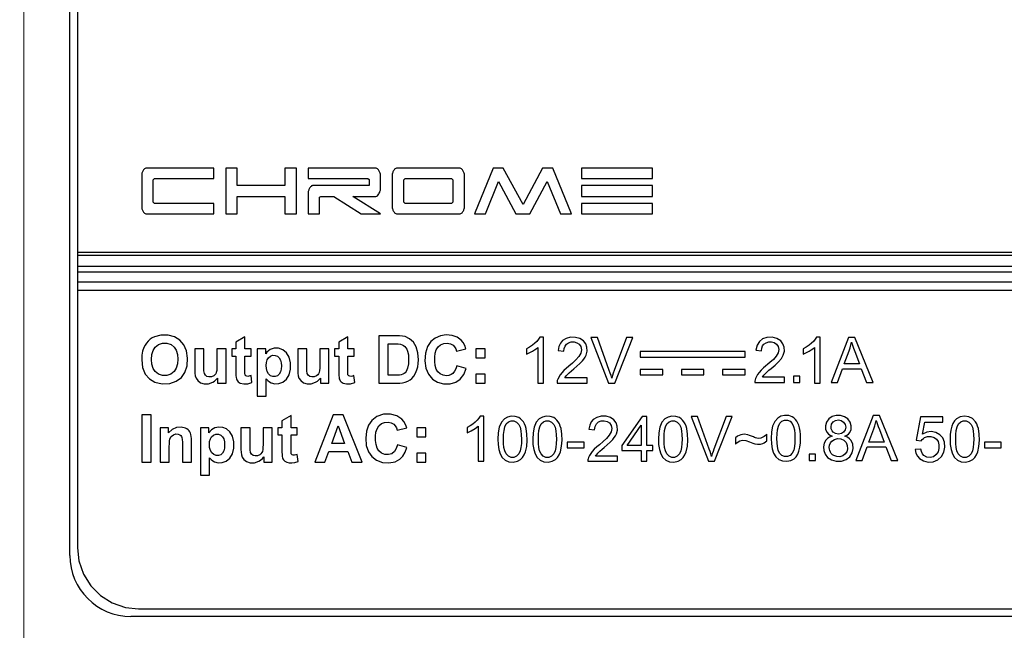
# Model space of a CAD drawing. Header units: inches. Extents: x 0 to 5108, y 0 to 2887.
# Tile 4 of 8: x 274 to 306, y 129 to 149. Entities that reach past the tile are written whole.
import ezdxf

# ---------------------------------------------------------------- set-up
doc = ezdxf.new("R2010")
doc.units = ezdxf.units.IN
doc.header["$MEASUREMENT"] = 0
doc.layers.add('Dimension', color=2, linetype='Continuous', lineweight=9)
doc.styles.add('ROMANS', font='romans')
doc.dimstyles.new('yutana', dxfattribs={"dimscale": 2, "dimtxt": 2, "dimasz": 1.5, "dimexe": 1, "dimexo": 1, "dimgap": 1, "dimtad": 1, "dimdec": 1, "dimzin": 0, "dimdsep": 46, "dimtxsty": 'ROMANS', "dimcen": 0, "dimadec": 0, "dimazin": 0, "dimtp": 0.01, "dimtm": 0.01, "dimtfac": 1, "dimtdec": 1, "dimtmove": 0, "dimatfit": 3, "dimfxl": 1, "dimtolj": 1, "dimtzin": 0, "dimlwd": 0, "dimlwe": 0, "dimarcsym": 0})

# ---------------------------------------------------------------- blocks, each defined once
blk = doc.blocks.new('*D8')
at = {"layer": 'Defpoints', "color": 0}
for p in [(320.306, 190.501), (341.806, 190.501), (274.306, 106.501)]:
    blk.add_point(p, dxfattribs=at)
at = {"layer": 'Dimension', "color": 0, "lineweight": 0}
for p, q in [((322.306, 190.501), (343.806, 190.501)), ((341.806, 112.501), (341.806, 184.501)), ((276.306, 106.501), (343.806, 106.501))]:
    blk.add_line(p, q, dxfattribs=at)
at = {"layer": 'Dimension', "color": 0}
for points in [[(340.806, 184.501), (342.806, 184.501), (341.806, 190.501)], [(340.806, 112.501), (342.806, 112.501), (341.806, 106.501)]]:
    blk.add_solid(points, dxfattribs=at)
at = {"layer": 'Dimension', "color": 0, "insert": (337.306, 148.501), "char_height": 5, "attachment_point": 5, "rotation": 90, "style": 'ROMANS'}
blk.add_mtext('\\A1;84.0', dxfattribs=at)
blk = doc.blocks.new('*D5')
at = {"layer": 'Defpoints', "color": 0}
for p in [(274.306, 106.501), (255.806, 103.001), (271.807, 103.001)]:
    blk.add_point(p, dxfattribs=at)
at = {"layer": 'Dimension', "color": 0, "lineweight": 0}
for p, q in [((255.806, 112.501), (255.806, 132.977)), ((272.306, 106.501), (253.806, 106.501)), ((255.806, 103.001), (255.806, 106.501)), ((269.807, 103.001), (253.806, 103.001)), ((255.806, 97.001), (255.806, 91.001))]:
    blk.add_line(p, q, dxfattribs=at)
at = {"layer": 'Dimension', "color": 0}
for points in [[(254.806, 112.501), (256.806, 112.501), (255.806, 106.501)], [(254.806, 97.001), (256.806, 97.001), (255.806, 103.001)]]:
    blk.add_solid(points, dxfattribs=at)
at = {"layer": 'Dimension', "color": 0, "insert": (251.306, 125.739), "char_height": 5, "attachment_point": 5, "rotation": 90, "style": 'ROMANS'}
blk.add_mtext('\\A1;3.5', dxfattribs=at)
blk = doc.blocks.new('*D6')
at = {"color": 0, "lineweight": 0}
for p, q in [((274.306, 108.501), (274.306, 209.001)), ((320.306, 192.501), (320.306, 209.001)), ((277.306, 207.001), (317.306, 207.001))]:
    blk.add_line(p, q, dxfattribs=at)
at = {"color": 0}
for points in [[(277.306, 207.501), (277.306, 206.501), (274.306, 207.001)], [(317.306, 207.501), (317.306, 206.501), (320.306, 207.001)]]:
    blk.add_solid(points, dxfattribs=at)
at = {"layer": 'Defpoints', "color": 0}
for p in [(320.306, 207.001), (320.306, 190.501), (274.306, 106.501)]:
    blk.add_point(p, dxfattribs=at)
at = {"color": 0, "insert": (297.306, 211.001), "char_height": 4, "attachment_point": 5, "style": 'ROMANS'}
blk.add_mtext('\\A1;46.0', dxfattribs=at)

msp = doc.modelspace()

# ---------------------------------------------------------------- linework, layer by layer
at = {"color": 7, "linetype": 'Continuous'}
for p, q in [((275.806, 131.001), (275.806, 166.001)), ((276.056, 165.75), (276.056, 131.251)), ((280.512, 143.654), (278.309, 143.654)), ((280.512, 143.313), (280.512, 143.654)), ((280.9, 143.654), (280.9, 142.154)), ((281.273, 143.654), (280.9, 143.654)), ((281.273, 143.079), (281.273, 143.654)), ((282.838, 143.654), (282.838, 143.079)), ((283.212, 143.654), (282.838, 143.654)), ((283.212, 142.154), (283.212, 143.654)), ((283.599, 143.654), (283.599, 143.316)), ((285.803, 143.654), (283.599, 143.654)), ((288.547, 143.654), (286.495, 143.654)), ((289.64, 143.654), (289.029, 142.154)), ((289.97, 143.654), (289.64, 143.654)), ((290.616, 142.462), (289.97, 143.654)), ((291.254, 143.654), (290.616, 142.462)), ((291.584, 143.654), (291.254, 143.654)), ((292.196, 142.154), (291.584, 143.654)), ((292.53, 143.654), (292.53, 143.313)), ((294.843, 143.654), (292.53, 143.654)), ((294.843, 143.313), (294.843, 143.654)), ((278.156, 143.436), (278.156, 142.372)), ((278.53, 143.272), (278.574, 143.313)), ((278.53, 142.536), (278.53, 143.272)), ((278.574, 143.313), (280.512, 143.313)), ((283.599, 143.316), (285.544, 143.316)), ((285.544, 143.316), (285.587, 143.275)), ((285.587, 143.275), (285.587, 143.079)), ((285.956, 142.956), (285.956, 143.436)), ((286.342, 143.436), (286.342, 142.372)), ((286.716, 143.272), (286.76, 143.313)), ((286.716, 142.536), (286.716, 143.272)), ((286.76, 143.313), (288.282, 143.313)), ((288.282, 143.313), (288.325, 143.272)), ((288.325, 143.272), (288.325, 142.536)), ((288.7, 142.372), (288.7, 143.436)), ((289.389, 142.154), (289.814, 143.21)), ((289.814, 143.21), (290.381, 142.154)), ((290.842, 142.154), (291.402, 143.22)), ((291.402, 143.22), (291.835, 142.154)), ((292.53, 143.313), (294.843, 143.313)), ((282.838, 143.079), (281.273, 143.079)), ((283.599, 142.863), (283.599, 142.154)), ((285.587, 143.079), (283.741, 143.079)), ((292.53, 143.079), (292.53, 142.724)), ((294.846, 143.079), (292.53, 143.079)), ((294.846, 142.724), (294.846, 143.079)), ((278.574, 142.495), (278.53, 142.536)), ((281.273, 142.154), (281.273, 142.724)), ((281.273, 142.724), (282.838, 142.724)), ((282.838, 142.724), (282.838, 142.154)), ((283.967, 142.702), (284.008, 142.727)), ((283.967, 142.154), (283.967, 142.702)), ((284.008, 142.727), (284.434, 142.727)), ((284.434, 142.727), (285.325, 142.154)), ((285.956, 142.154), (285.059, 142.724)), ((285.059, 142.724), (285.806, 142.724)), ((286.76, 142.495), (286.716, 142.536)), ((288.325, 142.536), (288.282, 142.495)), ((292.53, 142.724), (294.846, 142.724)), ((280.512, 142.495), (278.574, 142.495)), ((280.512, 142.154), (280.512, 142.495)), ((288.282, 142.495), (286.76, 142.495)), ((292.53, 142.495), (292.53, 142.154)), ((294.843, 142.495), (292.53, 142.495)), ((294.843, 142.154), (294.843, 142.495)), ((278.309, 142.154), (280.512, 142.154)), ((280.9, 142.154), (281.273, 142.154)), ((282.838, 142.154), (283.212, 142.154)), ((283.599, 142.154), (283.967, 142.154)), ((285.325, 142.154), (285.956, 142.154)), ((286.495, 142.154), (288.547, 142.154)), ((289.029, 142.154), (289.389, 142.154)), ((290.381, 142.154), (290.842, 142.154)), ((291.835, 142.154), (292.196, 142.154)), ((292.53, 142.154), (294.843, 142.154)), ((318.556, 140.898), (276.056, 140.898)), ((276.056, 140.81), (318.556, 140.81)), ((318.556, 140.437), (276.056, 140.437)), ((276.056, 140.261), (318.556, 140.261)), ((318.556, 139.928), (276.056, 139.928)), ((276.056, 139.664), (318.556, 139.664)), ((281.53, 138.144), (281.233, 137.971)), ((281.53, 137.749), (281.53, 138.144)), ((284.891, 138.144), (284.593, 137.971)), ((284.891, 137.749), (284.891, 138.144)), ((285.901, 138.175), (285.901, 136.628)), ((286.471, 138.175), (285.901, 138.175)), ((291.279, 138.128), (291.161, 138.128)), ((291.279, 136.628), (291.279, 138.128)), ((293.046, 138.121), (292.832, 138.121)), ((292.832, 138.121), (293.411, 136.628)), ((293.434, 137.036), (293.046, 138.121)), ((293.997, 138.121), (293.594, 137.036)), ((293.614, 136.628), (294.199, 138.121)), ((294.199, 138.121), (293.997, 138.121)), ((300.32, 138.128), (300.202, 138.128)), ((300.32, 136.628), (300.32, 138.128)), ((301.245, 138.121), (300.681, 136.652)), ((301.455, 138.121), (301.245, 138.121)), ((302.056, 136.652), (301.455, 138.121)), ((279.892, 137.749), (279.892, 137.039)), ((280.189, 137.749), (279.892, 137.749)), ((280.189, 137.233), (280.189, 137.749)), ((280.615, 137.749), (280.615, 137.275)), ((280.912, 137.749), (280.615, 137.749)), ((280.912, 136.628), (280.912, 137.749)), ((281.096, 137.749), (281.096, 137.512)), ((281.233, 137.749), (281.096, 137.749)), ((281.233, 137.971), (281.233, 137.749)), ((281.733, 137.749), (281.53, 137.749)), ((281.733, 137.512), (281.733, 137.749)), ((281.93, 137.749), (281.93, 136.201)), ((282.207, 137.749), (281.93, 137.749)), ((282.207, 137.584), (282.207, 137.749)), ((283.253, 137.749), (283.253, 137.039)), ((283.549, 137.749), (283.253, 137.749)), ((283.549, 137.233), (283.549, 137.749)), ((283.976, 137.749), (283.976, 137.275)), ((284.272, 137.749), (283.976, 137.749)), ((284.272, 136.628), (284.272, 137.749)), ((284.457, 137.749), (284.457, 137.512)), ((284.593, 137.749), (284.457, 137.749)), ((284.593, 137.971), (284.593, 137.749)), ((285.093, 137.749), (284.891, 137.749)), ((285.093, 137.512), (285.093, 137.749)), ((286.213, 136.888), (286.213, 137.913)), ((286.213, 137.913), (286.353, 137.913)), ((288.442, 137.674), (288.751, 137.749)), ((289.078, 137.749), (289.078, 137.452)), ((289.375, 137.749), (289.078, 137.749)), ((289.375, 137.452), (289.375, 137.749)), ((290.729, 137.752), (290.729, 137.575)), ((291.096, 137.796), (291.096, 136.628)), ((291.76, 137.696), (291.949, 137.676)), ((298.221, 137.703), (298.406, 137.683)), ((299.77, 137.752), (299.77, 137.575)), ((300.137, 137.796), (300.137, 136.628)), ((301.105, 137.255), (301.266, 137.687)), ((281.096, 137.512), (281.233, 137.512)), ((281.233, 137.512), (281.233, 137.023)), ((281.53, 137.06), (281.53, 137.512)), ((281.53, 137.512), (281.733, 137.512)), ((284.457, 137.512), (284.593, 137.512)), ((284.593, 137.512), (284.593, 137.023)), ((284.891, 137.06), (284.891, 137.512)), ((284.891, 137.512), (285.093, 137.512)), ((289.078, 137.452), (289.375, 137.452)), ((297.87, 137.657), (294.442, 137.657)), ((294.442, 137.657), (294.442, 137.481)), ((294.442, 137.481), (297.87, 137.481)), ((297.87, 137.481), (297.87, 137.657)), ((301.45, 137.663), (301.603, 137.255)), ((280.191, 137.031), (280.189, 137.233)), ((283.551, 137.031), (283.549, 137.233)), ((288.755, 137.1), (288.453, 137.197)), ((288.678, 136.906), (288.755, 137.1)), ((295.178, 137.076), (294.442, 137.076)), ((294.442, 137.076), (294.442, 136.899)), ((295.178, 136.899), (295.178, 137.076)), ((296.524, 137.076), (295.788, 137.076)), ((295.788, 137.076), (295.788, 136.899)), ((296.524, 136.899), (296.524, 137.076)), ((297.87, 137.076), (297.134, 137.076)), ((297.134, 137.076), (297.134, 136.899)), ((297.87, 136.899), (297.87, 137.076)), ((300.888, 136.652), (301.049, 137.098)), ((301.049, 137.098), (301.663, 137.098)), ((301.603, 137.255), (301.105, 137.255)), ((301.663, 137.098), (301.835, 136.652)), ((280.205, 136.944), (280.191, 137.031)), ((280.636, 136.795), (280.636, 136.628)), ((281.757, 136.646), (281.731, 136.876)), ((282.227, 136.201), (282.227, 136.766)), ((283.566, 136.944), (283.551, 137.031)), ((283.996, 136.795), (283.996, 136.628)), ((285.117, 136.646), (285.092, 136.876)), ((286.446, 136.888), (286.213, 136.888)), ((289.078, 136.924), (289.078, 136.628)), ((289.375, 136.924), (289.078, 136.924)), ((289.375, 136.628), (289.375, 136.924)), ((292.713, 136.803), (291.981, 136.803)), ((292.713, 136.628), (292.713, 136.803)), ((294.442, 136.899), (295.178, 136.899)), ((295.788, 136.899), (296.524, 136.899)), ((297.134, 136.899), (297.87, 136.899)), ((299.158, 136.826), (298.437, 136.826)), ((299.158, 136.652), (299.158, 136.826)), ((299.657, 136.858), (299.452, 136.858)), ((299.452, 136.858), (299.452, 136.652)), ((299.657, 136.652), (299.657, 136.858)), ((280.636, 136.628), (280.912, 136.628)), ((283.996, 136.628), (284.272, 136.628)), ((285.901, 136.628), (286.488, 136.628)), ((289.078, 136.628), (289.375, 136.628)), ((291.096, 136.628), (291.279, 136.628)), ((291.726, 136.628), (292.713, 136.628)), ((293.411, 136.628), (293.614, 136.628)), ((298.187, 136.652), (299.158, 136.652)), ((299.452, 136.652), (299.657, 136.652)), ((300.137, 136.628), (300.32, 136.628)), ((300.681, 136.652), (300.888, 136.652)), ((301.835, 136.652), (302.056, 136.652)), ((281.93, 136.201), (282.227, 136.201)), ((278.156, 135.595), (278.156, 134.048)), ((278.468, 135.595), (278.156, 135.595)), ((278.468, 134.048), (278.468, 135.595)), ((283.036, 135.565), (282.739, 135.392)), ((283.036, 135.169), (283.036, 135.565)), ((284.412, 135.595), (283.81, 134.048)), ((284.743, 135.595), (284.412, 135.595)), ((285.363, 134.048), (284.743, 135.595)), ((289.329, 135.548), (289.213, 135.548)), ((289.329, 134.073), (289.329, 135.548)), ((294.509, 135.542), (293.839, 134.59)), ((294.657, 135.542), (294.509, 135.542)), ((294.657, 134.59), (294.657, 135.542)), ((296.315, 135.542), (296.104, 135.542)), ((296.104, 135.542), (296.674, 134.073)), ((296.697, 134.475), (296.315, 135.542)), ((297.25, 135.542), (296.853, 134.475)), ((296.873, 134.073), (297.448, 135.542)), ((297.448, 135.542), (297.25, 135.542)), ((302.053, 135.567), (301.489, 134.098)), ((302.262, 135.567), (302.053, 135.567)), ((302.864, 134.098), (302.262, 135.567)), ((303.599, 135.522), (303.456, 134.767)), ((304.329, 135.522), (303.599, 135.522)), ((304.329, 135.35), (304.329, 135.522)), ((278.762, 135.169), (278.762, 134.048)), ((279.037, 135.169), (278.762, 135.169)), ((279.037, 135.004), (279.037, 135.169)), ((280.076, 135.169), (280.076, 133.622)), ((280.352, 135.169), (280.076, 135.169)), ((280.352, 135.004), (280.352, 135.169)), ((281.398, 135.169), (281.398, 134.459)), ((281.695, 135.169), (281.398, 135.169)), ((281.695, 134.654), (281.695, 135.169)), ((282.121, 135.169), (282.121, 134.696)), ((282.418, 135.169), (282.121, 135.169)), ((282.418, 134.048), (282.418, 135.169)), ((282.602, 135.169), (282.602, 134.933)), ((282.739, 135.169), (282.602, 135.169)), ((282.739, 135.392), (282.739, 135.169)), ((283.239, 135.169), (283.036, 135.169)), ((283.239, 134.933), (283.239, 135.169)), ((284.365, 134.66), (284.574, 135.234)), ((284.574, 135.234), (284.787, 134.66)), ((286.508, 135.095), (286.816, 135.169)), ((287.144, 135.169), (287.144, 134.872)), ((287.441, 135.169), (287.144, 135.169)), ((287.441, 134.872), (287.441, 135.169)), ((288.788, 135.179), (288.788, 135.005)), ((289.149, 135.222), (289.149, 134.073)), ((292.768, 135.123), (292.954, 135.104)), ((294.017, 134.59), (294.476, 135.252)), ((294.476, 135.252), (294.476, 134.59)), ((301.913, 134.701), (302.074, 135.132)), ((302.258, 135.108), (302.411, 134.701)), ((303.664, 134.955), (303.743, 135.35)), ((303.743, 135.35), (304.329, 135.35)), ((282.602, 134.933), (282.739, 134.933)), ((282.739, 134.933), (282.739, 134.444)), ((283.036, 134.481), (283.036, 134.933)), ((283.036, 134.933), (283.239, 134.933)), ((287.144, 134.872), (287.441, 134.872)), ((297.551, 134.836), (297.551, 134.631)), ((298.577, 134.747), (298.577, 134.96)), ((279.059, 134.048), (279.059, 134.556)), ((279.487, 134.62), (279.487, 134.048)), ((279.784, 134.048), (279.784, 134.745)), ((281.697, 134.452), (281.695, 134.654)), ((284.787, 134.66), (284.365, 134.66)), ((286.821, 134.521), (286.518, 134.617)), ((292.608, 134.695), (292.054, 134.695)), ((292.054, 134.695), (292.054, 134.514)), ((292.054, 134.514), (292.608, 134.514)), ((292.608, 134.514), (292.608, 134.695)), ((293.839, 134.59), (293.839, 134.425)), ((294.476, 134.59), (294.017, 134.59)), ((294.855, 134.59), (294.657, 134.59)), ((294.855, 134.425), (294.855, 134.59)), ((301.695, 134.098), (301.856, 134.543)), ((301.856, 134.543), (302.471, 134.543)), ((302.411, 134.701), (301.913, 134.701)), ((302.471, 134.543), (302.642, 134.098)), ((303.613, 134.474), (303.425, 134.458)), ((303.456, 134.767), (303.626, 134.745)), ((306.241, 134.695), (305.687, 134.695)), ((305.687, 134.695), (305.687, 134.514)), ((305.687, 134.514), (306.241, 134.514)), ((306.241, 134.514), (306.241, 134.695)), ((280.373, 133.622), (280.373, 134.186)), ((281.711, 134.364), (281.697, 134.452)), ((282.142, 134.215), (282.142, 134.048)), ((283.263, 134.067), (283.238, 134.297)), ((284.141, 134.048), (284.269, 134.399)), ((284.269, 134.399), (284.887, 134.399)), ((284.887, 134.399), (285.022, 134.048)), ((287.144, 134.344), (287.144, 134.048)), ((287.441, 134.344), (287.144, 134.344)), ((287.441, 134.048), (287.441, 134.344)), ((293.705, 134.246), (292.985, 134.246)), ((293.705, 134.073), (293.705, 134.246)), ((293.839, 134.425), (294.476, 134.425)), ((294.476, 134.425), (294.476, 134.073)), ((294.657, 134.425), (294.855, 134.425)), ((294.657, 134.073), (294.657, 134.425)), ((300.173, 134.303), (299.967, 134.303)), ((299.967, 134.303), (299.967, 134.098)), ((300.173, 134.098), (300.173, 134.303)), ((278.156, 134.048), (278.468, 134.048)), ((278.762, 134.048), (279.059, 134.048)), ((279.487, 134.048), (279.784, 134.048)), ((282.142, 134.048), (282.418, 134.048)), ((283.81, 134.048), (284.141, 134.048)), ((285.022, 134.048), (285.363, 134.048)), ((287.144, 134.048), (287.441, 134.048)), ((289.149, 134.073), (289.329, 134.073)), ((292.734, 134.073), (293.705, 134.073)), ((294.476, 134.073), (294.657, 134.073)), ((296.674, 134.073), (296.873, 134.073)), ((299.967, 134.098), (300.173, 134.098)), ((301.489, 134.098), (301.695, 134.098)), ((302.642, 134.098), (302.864, 134.098)), ((280.076, 133.622), (280.373, 133.622)), ((315.806, 129.001), (277.806, 129.001)), ((278.056, 129.251), (315.556, 129.251))]:
    msp.add_line(p, q, dxfattribs=at)
for points in [[(278.17, 143.507), (278.162, 143.483), (278.158, 143.459), (278.156, 143.436)], [(278.251, 143.632), (278.218, 143.598), (278.191, 143.556), (278.17, 143.507)], [(278.309, 143.654), (278.29, 143.652), (278.27, 143.644), (278.251, 143.632)], [(285.859, 143.632), (285.84, 143.644), (285.821, 143.652), (285.803, 143.654)], [(285.941, 143.507), (285.92, 143.557), (285.892, 143.599), (285.859, 143.632)], [(285.956, 143.436), (285.954, 143.459), (285.949, 143.483), (285.941, 143.507)], [(286.357, 143.507), (286.349, 143.483), (286.344, 143.459), (286.342, 143.436)], [(286.391, 143.578), (286.377, 143.554), (286.366, 143.531), (286.357, 143.507)], [(286.438, 143.632), (286.42, 143.615), (286.404, 143.597), (286.391, 143.578)], [(286.495, 143.654), (286.476, 143.652), (286.457, 143.644), (286.438, 143.632)], [(288.602, 143.632), (288.584, 143.644), (288.565, 143.652), (288.547, 143.654)], [(288.685, 143.507), (288.664, 143.557), (288.636, 143.599), (288.602, 143.632)], [(288.7, 143.436), (288.698, 143.459), (288.693, 143.483), (288.685, 143.507)], [(283.612, 142.929), (283.605, 142.906), (283.6, 142.885), (283.599, 142.863)], [(283.644, 142.999), (283.632, 142.977), (283.621, 142.954), (283.612, 142.929)], [(283.689, 143.055), (283.673, 143.038), (283.658, 143.02), (283.644, 142.999)], [(283.741, 143.079), (283.723, 143.076), (283.705, 143.068), (283.689, 143.055)], [(285.906, 142.81), (285.92, 142.835), (285.932, 142.861), (285.941, 142.886)], [(285.941, 142.886), (285.949, 142.91), (285.954, 142.933), (285.956, 142.956)], [(285.806, 142.724), (285.833, 142.732), (285.86, 142.751), (285.884, 142.778), (285.906, 142.81)], [(278.156, 142.372), (278.158, 142.349), (278.162, 142.325), (278.17, 142.301)], [(278.17, 142.301), (278.18, 142.276), (278.191, 142.253), (278.204, 142.231)], [(278.204, 142.231), (278.218, 142.211), (278.234, 142.192), (278.251, 142.176)], [(286.342, 142.372), (286.344, 142.349), (286.349, 142.325), (286.357, 142.301)], [(286.357, 142.301), (286.366, 142.277), (286.377, 142.253), (286.391, 142.231)], [(286.391, 142.231), (286.405, 142.211), (286.421, 142.192), (286.438, 142.176)], [(288.602, 142.176), (288.621, 142.193), (288.638, 142.211), (288.651, 142.231)], [(288.651, 142.231), (288.665, 142.253), (288.676, 142.277), (288.685, 142.301)], [(288.685, 142.301), (288.693, 142.325), (288.698, 142.349), (288.7, 142.372)], [(278.251, 142.176), (278.27, 142.164), (278.29, 142.157), (278.309, 142.154)], [(286.438, 142.176), (286.457, 142.164), (286.476, 142.157), (286.495, 142.154)], [(288.547, 142.154), (288.565, 142.157), (288.584, 142.164), (288.602, 142.176)], [(278.571, 138.14), (278.502, 138.105), (278.435, 138.059), (278.37, 138.001)], [(279.453, 136.813), (279.569, 136.978), (279.639, 137.193), (279.656, 137.445), (279.622, 137.684), (279.537, 137.88), (279.405, 138.033), (279.232, 138.14), (279.02, 138.195), (278.782, 138.194), (278.571, 138.14)], [(286.766, 138.146), (286.675, 138.164), (286.576, 138.172), (286.471, 138.175)], [(287.197, 137.386), (287.181, 137.615), (287.125, 137.811), (287.032, 137.965), (286.909, 138.078), (286.766, 138.146)], [(288.593, 138.033), (288.462, 138.127), (288.3, 138.185), (288.107, 138.201), (287.913, 138.173), (287.746, 138.101), (287.607, 137.988)], [(288.751, 137.749), (288.711, 137.861), (288.658, 137.957), (288.593, 138.033)], [(291.161, 138.128), (291.119, 138.059), (291.064, 137.992), (290.998, 137.928)], [(291.906, 138.017), (291.837, 137.935), (291.785, 137.825), (291.76, 137.696)], [(292.586, 138.008), (292.476, 138.082), (292.331, 138.122), (292.168, 138.124), (292.02, 138.087), (291.906, 138.017)], [(292.674, 137.537), (292.708, 137.669), (292.703, 137.797), (292.662, 137.91), (292.586, 138.008)], [(299.032, 138.01), (298.912, 138.089), (298.752, 138.126), (298.585, 138.119), (298.443, 138.073), (298.336, 137.991), (298.26, 137.867), (298.221, 137.703)], [(299.119, 137.546), (299.153, 137.677), (299.148, 137.803), (299.107, 137.914), (299.032, 138.01)], [(300.202, 138.128), (300.16, 138.059), (300.105, 137.992), (300.039, 137.928)], [(278.226, 137.789), (278.186, 137.67), (278.163, 137.536), (278.156, 137.392)], [(278.37, 138.001), (278.314, 137.935), (278.265, 137.863), (278.226, 137.789)], [(278.478, 137.402), (278.49, 137.561), (278.529, 137.697), (278.596, 137.802)], [(278.596, 137.802), (278.701, 137.885), (278.833, 137.929), (278.982, 137.929), (279.114, 137.886), (279.217, 137.803)], [(279.217, 137.803), (279.283, 137.699), (279.321, 137.567), (279.334, 137.412), (279.322, 137.253), (279.282, 137.112), (279.214, 137.003)], [(282.352, 137.721), (282.296, 137.683), (282.246, 137.636), (282.207, 137.584)], [(282.888, 137.621), (282.767, 137.72), (282.629, 137.768), (282.482, 137.767), (282.352, 137.721)], [(286.353, 137.913), (286.445, 137.913), (286.53, 137.908), (286.61, 137.898)], [(286.61, 137.898), (286.666, 137.881), (286.715, 137.856), (286.754, 137.825)], [(286.754, 137.825), (286.79, 137.784), (286.82, 137.734), (286.843, 137.676)], [(287.607, 137.988), (287.496, 137.823), (287.426, 137.608), (287.408, 137.356), (287.441, 137.114), (287.526, 136.915), (287.658, 136.762), (287.823, 136.658), (288.02, 136.606), (288.233, 136.609), (288.418, 136.661), (288.565, 136.759), (288.678, 136.906)], [(287.835, 136.993), (287.781, 137.083), (287.747, 137.198), (287.732, 137.329), (287.731, 137.471), (287.746, 137.603), (287.78, 137.719), (287.837, 137.811)], [(287.837, 137.811), (287.923, 137.884), (288.027, 137.925), (288.14, 137.933), (288.242, 137.913), (288.327, 137.864)], [(288.327, 137.864), (288.376, 137.815), (288.416, 137.75), (288.442, 137.674)], [(290.998, 137.928), (290.919, 137.864), (290.829, 137.805), (290.729, 137.752)], [(290.922, 137.67), (290.986, 137.71), (291.044, 137.752), (291.096, 137.796)], [(291.949, 137.676), (291.958, 137.762), (291.987, 137.838), (292.03, 137.896)], [(292.03, 137.896), (292.098, 137.945), (292.187, 137.972), (292.285, 137.973), (292.374, 137.949), (292.444, 137.901)], [(292.444, 137.901), (292.5, 137.819), (292.522, 137.717), (292.5, 137.607), (292.437, 137.496)], [(298.406, 137.683), (298.415, 137.769), (298.443, 137.843), (298.485, 137.9)], [(298.485, 137.9), (298.554, 137.949), (298.64, 137.975), (298.736, 137.976), (298.823, 137.952), (298.894, 137.904)], [(298.894, 137.904), (298.949, 137.824), (298.97, 137.723), (298.948, 137.616), (298.886, 137.507)], [(300.039, 137.928), (299.96, 137.864), (299.87, 137.805), (299.77, 137.752)], [(299.964, 137.67), (300.027, 137.71), (300.085, 137.752), (300.137, 137.796)], [(301.266, 137.687), (301.298, 137.78), (301.324, 137.874), (301.345, 137.967)], [(301.345, 137.967), (301.376, 137.867), (301.412, 137.766), (301.45, 137.663)], [(278.156, 137.392), (278.185, 137.134), (278.274, 136.923), (278.409, 136.765), (278.589, 136.657), (278.82, 136.605), (279.073, 136.615), (279.287, 136.688), (279.453, 136.813)], [(278.599, 137.004), (278.532, 137.109), (278.491, 137.246), (278.478, 137.402)], [(282.223, 137.207), (282.231, 137.304), (282.254, 137.388), (282.295, 137.456)], [(282.295, 137.456), (282.359, 137.51), (282.435, 137.536), (282.517, 137.535), (282.591, 137.507), (282.651, 137.454)], [(282.651, 137.454), (282.692, 137.383), (282.715, 137.292), (282.722, 137.192)], [(282.886, 136.758), (282.973, 136.901), (283.018, 137.086), (283.018, 137.294), (282.974, 137.479), (282.888, 137.621)], [(286.843, 137.676), (286.868, 137.551), (286.875, 137.411), (286.869, 137.259), (286.843, 137.117)], [(287.15, 137.057), (287.177, 137.158), (287.193, 137.269), (287.197, 137.386)], [(290.729, 137.575), (290.793, 137.602), (290.857, 137.634), (290.922, 137.67)], [(292.437, 137.496), (292.343, 137.388), (292.231, 137.284), (292.107, 137.18)], [(292.553, 137.354), (292.602, 137.414), (292.643, 137.475), (292.674, 137.537)], [(298.886, 137.507), (298.794, 137.401), (298.683, 137.298), (298.476, 137.123)], [(298.721, 137.109), (298.848, 137.218), (298.961, 137.325), (299.054, 137.434), (299.119, 137.546)], [(299.77, 137.575), (299.834, 137.602), (299.899, 137.634), (299.964, 137.67)], [(279.892, 137.039), (279.895, 136.949), (279.908, 136.865), (279.932, 136.791)], [(280.615, 137.275), (280.615, 137.19), (280.612, 137.111), (280.606, 137.038), (280.593, 136.974)], [(281.536, 136.901), (281.53, 136.95), (281.531, 137.004), (281.53, 137.06)], [(282.299, 136.928), (282.255, 137.004), (282.231, 137.1), (282.223, 137.207)], [(282.722, 137.192), (282.716, 137.086), (282.694, 136.994), (282.653, 136.921)], [(283.253, 137.039), (283.256, 136.949), (283.269, 136.865), (283.293, 136.791)], [(283.976, 137.275), (283.975, 137.19), (283.973, 137.111), (283.966, 137.038), (283.954, 136.974)], [(284.896, 136.901), (284.891, 136.95), (284.891, 137.004), (284.891, 137.06)], [(286.843, 137.117), (286.822, 137.059), (286.795, 137.008), (286.761, 136.967)], [(286.985, 136.784), (287.049, 136.859), (287.105, 136.951), (287.15, 137.057)], [(288.453, 137.197), (288.423, 137.097), (288.38, 137.013), (288.324, 136.947)], [(292.107, 137.18), (291.952, 137.043), (291.827, 136.902), (291.747, 136.754)], [(292.058, 136.903), (292.123, 136.966), (292.195, 137.028), (292.27, 137.091)], [(292.27, 137.091), (292.372, 137.179), (292.467, 137.266), (292.553, 137.354)], [(293.513, 136.792), (293.489, 136.872), (293.463, 136.954), (293.434, 137.036)], [(293.594, 137.036), (293.564, 136.954), (293.537, 136.872), (293.513, 136.792)], [(298.476, 137.123), (298.397, 137.049), (298.326, 136.973)], [(298.513, 136.923), (298.578, 136.985), (298.648, 137.046), (298.721, 137.109)], [(279.214, 137.003), (279.107, 136.917), (278.979, 136.874), (278.837, 136.873), (278.708, 136.917), (278.599, 137.004)], [(279.932, 136.791), (279.99, 136.708), (280.081, 136.641), (280.199, 136.606), (280.338, 136.609), (280.475, 136.654)], [(280.511, 136.87), (280.432, 136.835), (280.354, 136.829), (280.288, 136.846), (280.236, 136.886), (280.205, 136.944)], [(280.475, 136.654), (280.537, 136.693), (280.592, 136.741), (280.636, 136.795)], [(280.593, 136.974), (280.575, 136.936), (280.547, 136.901), (280.511, 136.87)], [(281.233, 137.023), (281.233, 136.949), (281.235, 136.879), (281.242, 136.814)], [(281.242, 136.814), (281.251, 136.772), (281.265, 136.732), (281.284, 136.699)], [(281.563, 136.863), (281.55, 136.874), (281.541, 136.887), (281.536, 136.901)], [(281.731, 136.876), (281.693, 136.863), (281.656, 136.852), (281.622, 136.848), (281.589, 136.851), (281.563, 136.863)], [(282.227, 136.766), (282.278, 136.715), (282.331, 136.672), (282.385, 136.639)], [(282.653, 136.921), (282.593, 136.868), (282.519, 136.841), (282.438, 136.842), (282.362, 136.871), (282.299, 136.928)], [(282.385, 136.639), (282.504, 136.605), (282.642, 136.611), (282.771, 136.661), (282.886, 136.758)], [(283.293, 136.791), (283.351, 136.708), (283.442, 136.641), (283.559, 136.606), (283.698, 136.609), (283.836, 136.654)], [(283.871, 136.87), (283.793, 136.835), (283.716, 136.829), (283.65, 136.845), (283.598, 136.884), (283.566, 136.944)], [(283.836, 136.654), (283.897, 136.693), (283.952, 136.741), (283.996, 136.795)], [(283.954, 136.974), (283.935, 136.936), (283.907, 136.901), (283.871, 136.87)], [(284.593, 137.023), (284.593, 136.95), (284.596, 136.88), (284.603, 136.814)], [(284.603, 136.814), (284.612, 136.772), (284.625, 136.732), (284.644, 136.699)], [(284.923, 136.863), (284.911, 136.874), (284.902, 136.887), (284.896, 136.901)], [(285.092, 136.876), (285.044, 136.86), (284.999, 136.849), (284.958, 136.85), (284.923, 136.863)], [(286.635, 136.903), (286.576, 136.893), (286.513, 136.889), (286.446, 136.888)], [(286.761, 136.967), (286.726, 136.941), (286.683, 136.919), (286.635, 136.903)], [(286.765, 136.66), (286.849, 136.693), (286.923, 136.735), (286.985, 136.784)], [(288.11, 136.868), (288.007, 136.884), (287.908, 136.929), (287.835, 136.993)], [(288.324, 136.947), (288.264, 136.906), (288.188, 136.878), (288.11, 136.868)], [(291.747, 136.754), (291.735, 136.715), (291.727, 136.672), (291.726, 136.628)], [(291.981, 136.803), (292.003, 136.837), (292.029, 136.871), (292.058, 136.903)], [(298.207, 136.778), (298.195, 136.738), (298.188, 136.695), (298.187, 136.652)], [(298.326, 136.973), (298.277, 136.909), (298.237, 136.844), (298.207, 136.778)], [(298.437, 136.826), (298.459, 136.859), (298.485, 136.892), (298.513, 136.923)], [(281.284, 136.699), (281.308, 136.672), (281.34, 136.648), (281.378, 136.629)], [(281.378, 136.629), (281.49, 136.603), (281.619, 136.609), (281.757, 136.646)], [(284.644, 136.699), (284.668, 136.672), (284.701, 136.648), (284.738, 136.629)], [(284.738, 136.629), (284.85, 136.604), (284.978, 136.608), (285.117, 136.646)], [(286.488, 136.628), (286.587, 136.631), (286.68, 136.641), (286.765, 136.66)], [(286.659, 135.454), (286.497, 135.562), (286.289, 135.617), (286.053, 135.61), (285.842, 135.539), (285.673, 135.408)], [(286.816, 135.169), (286.776, 135.281), (286.723, 135.377), (286.659, 135.454)], [(289.213, 135.548), (289.171, 135.48), (289.117, 135.414), (289.052, 135.352)], [(290.004, 135.462), (289.907, 135.35), (289.837, 135.194), (289.8, 135.008), (289.791, 134.798)], [(290.477, 135.5), (290.363, 135.54), (290.23, 135.547), (290.105, 135.52), (290.004, 135.462)], [(290.625, 135.363), (290.581, 135.419), (290.531, 135.466), (290.477, 135.5)], [(291.145, 135.462), (291.048, 135.35), (290.978, 135.194), (290.941, 135.008), (290.932, 134.798)], [(291.619, 135.5), (291.502, 135.54), (291.37, 135.547), (291.246, 135.52), (291.145, 135.462)], [(291.766, 135.363), (291.722, 135.419), (291.672, 135.466), (291.619, 135.5)], [(292.911, 135.439), (292.843, 135.359), (292.793, 135.251), (292.768, 135.123)], [(293.58, 135.431), (293.471, 135.504), (293.328, 135.543), (293.168, 135.544), (293.023, 135.508), (292.911, 135.439)], [(293.667, 134.966), (293.7, 135.095), (293.695, 135.223), (293.655, 135.334), (293.58, 135.431)], [(295.252, 135.462), (295.155, 135.35), (295.085, 135.194), (295.048, 135.008), (295.039, 134.798)], [(295.726, 135.5), (295.61, 135.54), (295.477, 135.547), (295.353, 135.52), (295.252, 135.462)], [(295.873, 135.363), (295.83, 135.419), (295.779, 135.466), (295.726, 135.5)], [(298.937, 135.487), (298.84, 135.374), (298.77, 135.218), (298.733, 135.032), (298.724, 134.822)], [(299.411, 135.525), (299.295, 135.565), (299.162, 135.571), (299.038, 135.545), (298.937, 135.487)], [(299.558, 135.387), (299.515, 135.444), (299.464, 135.49), (299.411, 135.525)], [(300.608, 135.463), (300.528, 135.354), (300.495, 135.23), (300.502, 135.11), (300.547, 135.011)], [(301.225, 135.46), (301.122, 135.531), (300.99, 135.568), (300.841, 135.568), (300.71, 135.532), (300.608, 135.463)], [(301.288, 135.011), (301.333, 135.11), (301.34, 135.227), (301.306, 135.35), (301.225, 135.46)], [(304.779, 135.462), (304.715, 135.397), (304.661, 135.314), (304.619, 135.217)], [(305.399, 135.363), (305.304, 135.467), (305.182, 135.529), (305.037, 135.548), (304.893, 135.525), (304.779, 135.462)], [(279.586, 135.159), (279.446, 135.192), (279.292, 135.179), (279.156, 135.118), (279.037, 135.004)], [(279.709, 135.068), (279.677, 135.103), (279.635, 135.134), (279.586, 135.159)], [(281.033, 135.041), (280.927, 135.131), (280.806, 135.182), (280.673, 135.193), (280.548, 135.165), (280.438, 135.1), (280.352, 135.004)], [(285.673, 135.408), (285.567, 135.256), (285.498, 135.057), (285.474, 134.825), (285.494, 134.589), (285.563, 134.387), (285.672, 134.232)], [(285.901, 134.413), (285.847, 134.504), (285.813, 134.618), (285.798, 134.749), (285.797, 134.891), (285.811, 135.023), (285.846, 135.139), (285.902, 135.231)], [(285.902, 135.231), (285.989, 135.304), (286.094, 135.346), (286.206, 135.354), (286.308, 135.333), (286.393, 135.285)], [(286.393, 135.285), (286.441, 135.236), (286.481, 135.171), (286.508, 135.095)], [(289.052, 135.352), (288.974, 135.289), (288.886, 135.231), (288.788, 135.179)], [(288.788, 135.005), (288.924, 135.068), (289.046, 135.141), (289.149, 135.222)], [(289.976, 134.798), (289.979, 134.945), (289.994, 135.078), (290.023, 135.195), (290.069, 135.293)], [(290.069, 135.293), (290.138, 135.362), (290.224, 135.395), (290.318, 135.393), (290.405, 135.355), (290.479, 135.279)], [(290.479, 135.279), (290.522, 135.186), (290.546, 135.072), (290.559, 134.942), (290.563, 134.797), (290.56, 134.656), (290.547, 134.528), (290.523, 134.412), (290.479, 134.316)], [(290.716, 135.144), (290.691, 135.224), (290.661, 135.297), (290.625, 135.363)], [(290.696, 134.38), (290.735, 134.559), (290.748, 134.761), (290.743, 134.962), (290.716, 135.144)], [(291.117, 134.798), (291.12, 134.945), (291.135, 135.078), (291.164, 135.195), (291.211, 135.293)], [(291.211, 135.293), (291.279, 135.361), (291.365, 135.395), (291.46, 135.393), (291.547, 135.355), (291.62, 135.279)], [(291.62, 135.279), (291.664, 135.186), (291.688, 135.072), (291.701, 134.942), (291.705, 134.797), (291.701, 134.656), (291.689, 134.528), (291.665, 134.412), (291.62, 134.316)], [(291.857, 135.144), (291.833, 135.224), (291.803, 135.298), (291.766, 135.363)], [(291.837, 134.38), (291.877, 134.563), (291.89, 134.767), (291.885, 134.965), (291.857, 135.144)], [(292.954, 135.104), (292.971, 135.213), (293.015, 135.3), (293.08, 135.358), (293.168, 135.391), (293.27, 135.397), (293.365, 135.375), (293.441, 135.325)], [(293.441, 135.325), (293.495, 135.245), (293.517, 135.144), (293.496, 135.037), (293.433, 134.927)], [(295.225, 134.798), (295.228, 134.945), (295.242, 135.078), (295.272, 135.195), (295.318, 135.293)], [(295.318, 135.293), (295.387, 135.361), (295.472, 135.395), (295.567, 135.393), (295.654, 135.355), (295.728, 135.279)], [(295.728, 135.279), (295.771, 135.186), (295.795, 135.072), (295.808, 134.942), (295.812, 134.797), (295.808, 134.656), (295.796, 134.528), (295.772, 134.412), (295.728, 134.316)], [(295.965, 135.144), (295.94, 135.224), (295.91, 135.298), (295.873, 135.363)], [(295.945, 134.38), (295.984, 134.563), (295.997, 134.767), (295.992, 134.965), (295.965, 135.144)], [(298.91, 134.822), (298.913, 134.969), (298.927, 135.103), (298.956, 135.22), (299.003, 135.318)], [(299.003, 135.318), (299.072, 135.386), (299.157, 135.42), (299.252, 135.418), (299.339, 135.38), (299.413, 135.304)], [(299.413, 135.304), (299.456, 135.211), (299.48, 135.097), (299.493, 134.967), (299.497, 134.822), (299.494, 134.681), (299.481, 134.553), (299.457, 134.436), (299.413, 134.341)], [(299.65, 135.169), (299.625, 135.249), (299.595, 135.322), (299.558, 135.387)], [(299.683, 134.822), (299.68, 134.945), (299.67, 135.061), (299.65, 135.169)], [(300.678, 135.2), (300.695, 135.286), (300.747, 135.359), (300.826, 135.409), (300.92, 135.424), (301.012, 135.407), (301.088, 135.356)], [(300.744, 135.029), (300.71, 135.074), (300.686, 135.133), (300.678, 135.2)], [(301.088, 135.356), (301.139, 135.281), (301.156, 135.191), (301.14, 135.103), (301.09, 135.029)], [(302.074, 135.132), (302.106, 135.227), (302.133, 135.32), (302.153, 135.412)], [(302.153, 135.412), (302.184, 135.312), (302.219, 135.211), (302.258, 135.108)], [(304.619, 135.217), (304.587, 135.089), (304.571, 134.948), (304.566, 134.798)], [(304.751, 134.798), (304.754, 134.945), (304.768, 135.078), (304.798, 135.195), (304.844, 135.293)], [(304.844, 135.293), (304.913, 135.362), (304.999, 135.395), (305.093, 135.393), (305.18, 135.355), (305.253, 135.279)], [(305.253, 135.279), (305.297, 135.186), (305.321, 135.072), (305.334, 134.942), (305.338, 134.797), (305.334, 134.656), (305.322, 134.528), (305.298, 134.412), (305.253, 134.316)], [(305.49, 135.144), (305.466, 135.224), (305.436, 135.297), (305.399, 135.363)], [(305.47, 134.38), (305.51, 134.559), (305.523, 134.761), (305.518, 134.962), (305.49, 135.144)], [(279.059, 134.556), (279.06, 134.649), (279.066, 134.735), (279.081, 134.813)], [(279.081, 134.813), (279.123, 134.887), (279.194, 134.942), (279.273, 134.966), (279.347, 134.962), (279.406, 134.938)], [(279.406, 134.938), (279.431, 134.917), (279.452, 134.888), (279.468, 134.855)], [(279.468, 134.855), (279.482, 134.784), (279.485, 134.704), (279.487, 134.62)], [(279.767, 134.944), (279.753, 134.989), (279.733, 135.031), (279.709, 135.068)], [(279.784, 134.745), (279.782, 134.815), (279.777, 134.881), (279.767, 134.944)], [(280.369, 134.627), (280.376, 134.724), (280.4, 134.809), (280.441, 134.876)], [(280.441, 134.876), (280.505, 134.93), (280.581, 134.957), (280.664, 134.956), (280.737, 134.928), (280.796, 134.874)], [(280.796, 134.874), (280.838, 134.803), (280.861, 134.713), (280.867, 134.612)], [(281.032, 134.178), (281.119, 134.321), (281.164, 134.507), (281.164, 134.715), (281.12, 134.899), (281.033, 135.041)], [(289.791, 134.798), (289.798, 134.618), (289.823, 134.455), (289.869, 134.315), (289.936, 134.2)], [(290.061, 134.316), (290.016, 134.411), (289.992, 134.528), (289.98, 134.657), (289.976, 134.798)], [(290.932, 134.798), (290.939, 134.618), (290.964, 134.455), (291.01, 134.315), (291.077, 134.2)], [(291.202, 134.316), (291.157, 134.411), (291.133, 134.528), (291.121, 134.657), (291.117, 134.798)], [(293.433, 134.927), (293.341, 134.821), (293.231, 134.719), (293.11, 134.616)], [(293.269, 134.529), (293.369, 134.615), (293.462, 134.701), (293.547, 134.787)], [(293.547, 134.787), (293.595, 134.846), (293.635, 134.906), (293.667, 134.966)], [(295.039, 134.798), (295.046, 134.618), (295.071, 134.455), (295.117, 134.315), (295.185, 134.2)], [(295.309, 134.316), (295.265, 134.411), (295.241, 134.528), (295.228, 134.657), (295.225, 134.798)], [(297.957, 134.939), (297.841, 134.957), (297.726, 134.942), (297.625, 134.898), (297.551, 134.836)], [(298.145, 134.869), (298.081, 134.896), (298.018, 134.92), (297.957, 134.939)], [(298.249, 134.831), (298.215, 134.842), (298.18, 134.855), (298.145, 134.869)], [(298.453, 134.862), (298.384, 134.833), (298.316, 134.822), (298.249, 134.831)], [(298.577, 134.96), (298.538, 134.922), (298.496, 134.889), (298.453, 134.862)], [(298.724, 134.822), (298.731, 134.642), (298.756, 134.48), (298.802, 134.34), (298.87, 134.225)], [(298.994, 134.341), (298.95, 134.436), (298.926, 134.553), (298.913, 134.681), (298.91, 134.822)], [(299.63, 134.405), (299.661, 134.532), (299.678, 134.673), (299.683, 134.822)], [(300.713, 134.894), (300.629, 134.862), (300.559, 134.817), (300.507, 134.763)], [(300.547, 135.011), (300.59, 134.965), (300.646, 134.925), (300.713, 134.894)], [(300.703, 134.732), (300.786, 134.79), (300.886, 134.815), (300.996, 134.807), (301.093, 134.762), (301.167, 134.688), (301.209, 134.591), (301.216, 134.484), (301.191, 134.385), (301.133, 134.304)], [(301.09, 135.029), (301.014, 134.98), (300.919, 134.963), (300.821, 134.98), (300.744, 135.029)], [(301.125, 134.894), (301.192, 134.926), (301.247, 134.965), (301.288, 135.011)], [(301.331, 134.752), (301.279, 134.809), (301.21, 134.857), (301.125, 134.894)], [(303.626, 134.745), (303.655, 134.784), (303.693, 134.819), (303.736, 134.848)], [(304.282, 134.226), (304.363, 134.369), (304.397, 134.537), (304.384, 134.7), (304.329, 134.835), (304.233, 134.943), (304.1, 135.018), (303.952, 135.047), (303.807, 135.027), (303.664, 134.955)], [(303.736, 134.848), (303.834, 134.882), (303.943, 134.884), (304.042, 134.855), (304.121, 134.798)], [(304.121, 134.798), (304.175, 134.719), (304.203, 134.615), (304.204, 134.496), (304.174, 134.383), (304.116, 134.294)], [(304.566, 134.798), (304.572, 134.618), (304.597, 134.455), (304.644, 134.315), (304.711, 134.2)], [(304.836, 134.316), (304.791, 134.411), (304.767, 134.528), (304.755, 134.657), (304.751, 134.798)], [(280.444, 134.348), (280.401, 134.424), (280.376, 134.52), (280.369, 134.627)], [(280.867, 134.612), (280.862, 134.506), (280.839, 134.414), (280.799, 134.341)], [(282.121, 134.696), (282.121, 134.61), (282.119, 134.531), (282.112, 134.459), (282.099, 134.394)], [(283.042, 134.321), (283.037, 134.371), (283.037, 134.424), (283.036, 134.481)], [(286.518, 134.617), (286.475, 134.489), (286.411, 134.389), (286.325, 134.323), (286.219, 134.291), (286.099, 134.295), (285.99, 134.337), (285.901, 134.413)], [(286.589, 134.144), (286.685, 134.239), (286.764, 134.367), (286.821, 134.521)], [(293.11, 134.616), (293.023, 134.543), (292.944, 134.469), (292.874, 134.393)], [(293.06, 134.344), (293.125, 134.406), (293.196, 134.467), (293.269, 134.529)], [(296.774, 134.234), (296.751, 134.313), (296.725, 134.394), (296.697, 134.475)], [(296.853, 134.475), (296.825, 134.396), (296.799, 134.316), (296.774, 134.234)], [(297.551, 134.631), (297.598, 134.674), (297.645, 134.711), (297.693, 134.74)], [(297.693, 134.74), (297.786, 134.766), (297.895, 134.756), (298.011, 134.714)], [(298.011, 134.714), (298.07, 134.688), (298.128, 134.665), (298.185, 134.647)], [(298.185, 134.647), (298.28, 134.633), (298.369, 134.638), (298.447, 134.66)], [(298.447, 134.66), (298.491, 134.682), (298.535, 134.712), (298.577, 134.747)], [(300.507, 134.763), (300.456, 134.668), (300.434, 134.551), (300.443, 134.424), (300.488, 134.304), (300.567, 134.202)], [(300.567, 134.202), (300.691, 134.117), (300.847, 134.076), (301.021, 134.081), (301.173, 134.131), (301.292, 134.225), (301.37, 134.347), (301.401, 134.49), (301.387, 134.634), (301.331, 134.752)], [(300.619, 134.521), (300.63, 134.6), (300.66, 134.674), (300.703, 134.732)], [(300.656, 134.372), (300.635, 134.422), (300.623, 134.473), (300.619, 134.521)], [(303.711, 134.266), (303.667, 134.32), (303.633, 134.392), (303.613, 134.474)], [(280.373, 134.186), (280.424, 134.135), (280.477, 134.092), (280.531, 134.06)], [(280.799, 134.341), (280.738, 134.288), (280.665, 134.261), (280.584, 134.262), (280.508, 134.291), (280.444, 134.348)], [(280.531, 134.06), (280.65, 134.025), (280.788, 134.031), (280.917, 134.081), (281.032, 134.178)], [(281.398, 134.459), (281.402, 134.369), (281.415, 134.285), (281.439, 134.211)], [(281.439, 134.211), (281.494, 134.13), (281.584, 134.064), (281.703, 134.027), (281.843, 134.029), (281.982, 134.074)], [(282.017, 134.29), (281.938, 134.255), (281.86, 134.249), (281.794, 134.266), (281.742, 134.306), (281.711, 134.364)], [(281.982, 134.074), (282.043, 134.113), (282.098, 134.161), (282.142, 134.215)], [(282.099, 134.394), (282.081, 134.357), (282.053, 134.321), (282.017, 134.29)], [(282.739, 134.444), (282.739, 134.369), (282.742, 134.3), (282.748, 134.235)], [(282.748, 134.235), (282.757, 134.192), (282.771, 134.153), (282.79, 134.119)], [(283.068, 134.283), (283.056, 134.294), (283.047, 134.307), (283.042, 134.321)], [(283.238, 134.297), (283.19, 134.28), (283.145, 134.27), (283.103, 134.27), (283.068, 134.283)], [(285.672, 134.232), (285.831, 134.107), (286.02, 134.037), (286.234, 134.023), (286.432, 134.061), (286.589, 134.144)], [(289.936, 134.2), (290.034, 134.112), (290.155, 134.061), (290.295, 134.049), (290.429, 134.074), (290.537, 134.135)], [(290.479, 134.316), (290.404, 134.239), (290.316, 134.201), (290.224, 134.201), (290.136, 134.239), (290.061, 134.316)], [(290.537, 134.135), (290.6, 134.199), (290.654, 134.282), (290.696, 134.38)], [(291.077, 134.2), (291.176, 134.111), (291.298, 134.06), (291.438, 134.049), (291.571, 134.074), (291.678, 134.135)], [(291.62, 134.316), (291.545, 134.239), (291.458, 134.201), (291.365, 134.201), (291.277, 134.239), (291.202, 134.316)], [(291.678, 134.135), (291.742, 134.199), (291.796, 134.282), (291.837, 134.38)], [(292.755, 134.198), (292.743, 134.159), (292.735, 134.117), (292.734, 134.073)], [(292.874, 134.393), (292.825, 134.329), (292.785, 134.264), (292.755, 134.198)], [(292.985, 134.246), (293.007, 134.279), (293.032, 134.312), (293.06, 134.344)], [(295.185, 134.2), (295.283, 134.111), (295.405, 134.06), (295.545, 134.049), (295.679, 134.074), (295.785, 134.135)], [(295.728, 134.316), (295.653, 134.239), (295.565, 134.201), (295.472, 134.201), (295.384, 134.239), (295.309, 134.316)], [(295.785, 134.135), (295.849, 134.199), (295.903, 134.282), (295.945, 134.38)], [(298.87, 134.225), (298.968, 134.136), (299.089, 134.085), (299.229, 134.073), (299.363, 134.099), (299.47, 134.159)], [(299.413, 134.341), (299.338, 134.264), (299.25, 134.226), (299.157, 134.226), (299.069, 134.264), (298.994, 134.341)], [(299.47, 134.159), (299.534, 134.224), (299.588, 134.307), (299.63, 134.405)], [(300.764, 134.26), (300.722, 134.29), (300.684, 134.329), (300.656, 134.372)], [(301.133, 134.304), (301.058, 134.251), (300.966, 134.224), (300.863, 134.226), (300.764, 134.26)], [(303.425, 134.458), (303.449, 134.343), (303.499, 134.241), (303.569, 134.16)], [(303.569, 134.16), (303.693, 134.084), (303.852, 134.049), (304.019, 134.061), (304.165, 134.12), (304.282, 134.226)], [(304.116, 134.294), (304.023, 134.223), (303.912, 134.196), (303.802, 134.211), (303.711, 134.266)], [(304.711, 134.2), (304.809, 134.112), (304.93, 134.061), (305.07, 134.049), (305.204, 134.074), (305.312, 134.135)], [(305.253, 134.316), (305.179, 134.239), (305.091, 134.201), (304.998, 134.201), (304.911, 134.239), (304.836, 134.316)], [(305.312, 134.135), (305.375, 134.199), (305.429, 134.282), (305.47, 134.38)], [(282.79, 134.119), (282.836, 134.075), (282.901, 134.043), (282.977, 134.026), (283.065, 134.023), (283.161, 134.035), (283.263, 134.067)], [(276.056, 131.251), (276.106, 130.817), (276.257, 130.384), (276.495, 130.001), (276.806, 129.691), (277.189, 129.453), (277.622, 129.301), (278.056, 129.251)]]:
    msp.add_lwpolyline(points, dxfattribs=at)
msp.add_arc((277.806, 131.001), 2, 180, 270, dxfattribs=at)

# ---------------------------------------------------------------- dimensions: what is measured, and where the dimension line sits
dim = msp.add_linear_dim(base=(320.306, 207.001), p1=(274.306, 106.501), p2=(320.306, 190.501), dimstyle='yutana')
dim.commit()
dim.dimension.update_dxf_attribs({"geometry": '*D6', "text_midpoint": (297.306, 211.001)})
at = {"layer": 'Dimension', "color": 7}
dim = msp.add_linear_dim(base=(341.806, 190.501), p1=(274.306, 106.501), p2=(320.306, 190.501), angle=90, dimstyle='yutana', override={"dimtxt": 2.5, "dimasz": 3}, dxfattribs=at)
dim.commit()
dim.dimension.update_dxf_attribs({"geometry": '*D8', "text_midpoint": (337.306, 148.501)})
dim = msp.add_linear_dim(base=(255.806, 103.001), p1=(274.306, 106.501), p2=(271.807, 103.001), angle=90, dimstyle='yutana', override={"dimtxt": 2.5, "dimasz": 3}, dxfattribs=at)
dim.commit()
dim.dimension.update_dxf_attribs({"geometry": '*D5', "text_midpoint": (255.806, 125.739), "dimtype": 160})

doc.saveas('drawing.dxf')
